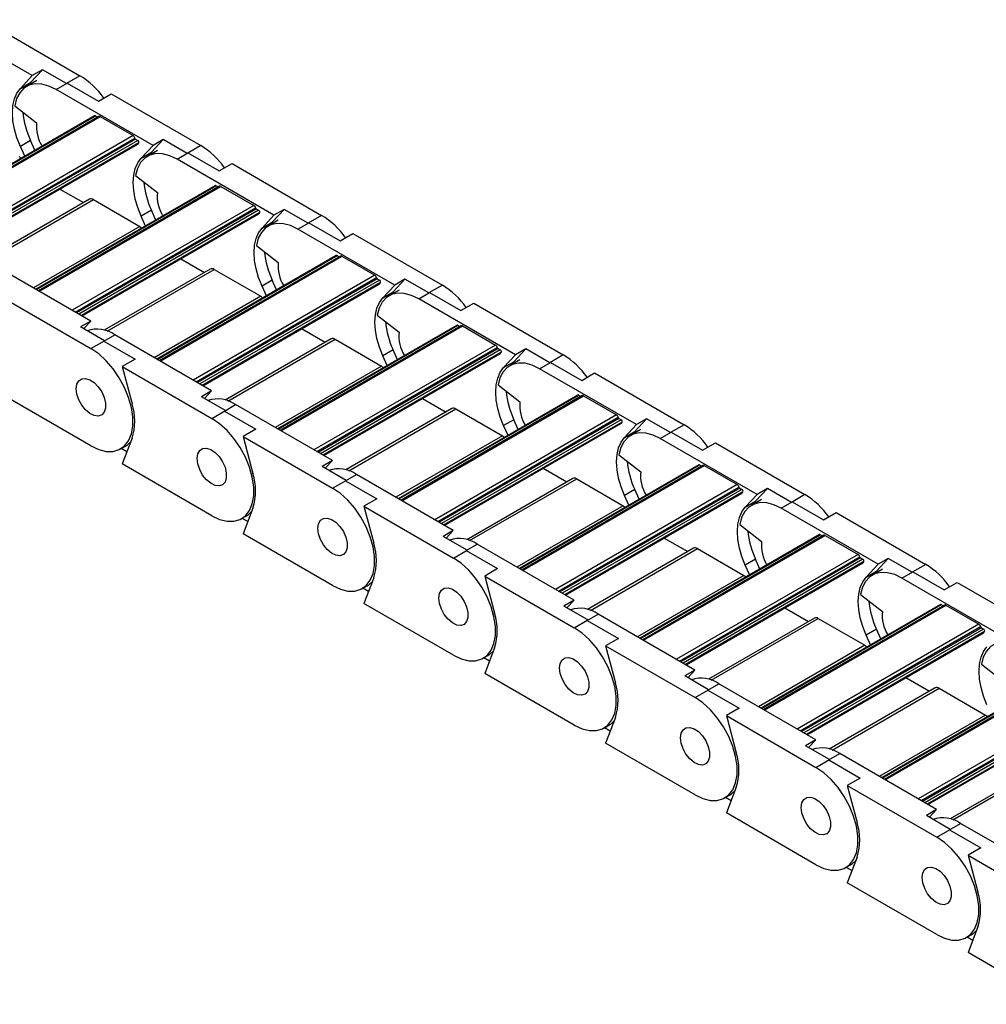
# Model space of a CAD drawing. Header units: millimetres. Extents: x 19 to 819, y 19 to 629.
# Tile 5 of 7: x 700 to 756, y 487 to 544. Entities that reach past the tile are written whole.
import ezdxf

# ---------------------------------------------------------------- set-up
doc = ezdxf.new("R2010")
doc.units = ezdxf.units.MM
doc.header["$LTSCALE"] = 3

msp = doc.modelspace()

# ---------------------------------------------------------------- linework, layer by layer
for p, q in [((700.939, 541.068), (695.325, 544.309)), ((698.514, 544.06), (703.704, 541.064)), ((700.249, 540.328), (700.939, 541.068)), ((700.843, 540.671), (701.533, 541.411)), ((701.533, 541.411), (700.939, 541.068)), ((702.919, 540.61), (701.533, 541.411)), ((703.704, 541.064), (702.919, 540.61)), ((700.249, 540.328), (700.843, 540.671)), ((701.195, 540.781), (700.601, 540.438)), ((700.843, 540.671), (700.707, 540.5)), ((702.325, 540.268), (702.962, 540.635)), ((702.962, 540.635), (704.772, 539.59)), ((707.939, 537.027), (702.325, 540.268)), ((704.772, 539.59), (705.514, 540.019)), ((705.514, 540.019), (710.705, 537.022)), ((699.923, 539.327), (701.187, 538.34)), ((704.55, 538.741), (694.153, 532.739)), ((694.179, 532.724), (704.595, 538.737)), ((704.595, 538.737), (704.721, 538.664)), ((704.796, 538.707), (694.305, 532.651)), ((694.349, 532.626), (704.871, 538.7)), ((704.871, 538.7), (706.78, 537.598)), ((706.78, 537.598), (696.258, 531.524)), ((696.432, 531.424), (706.881, 537.456)), ((706.922, 537.393), (696.507, 531.38)), ((707.056, 537.316), (696.64, 531.303)), ((707.114, 537.18), (696.788, 531.218)), ((696.819, 531.2), (707.048, 537.105)), ((700.843, 537.313), (700.249, 536.97)), ((701.097, 536.748), (700.843, 537.313)), ((706.922, 537.393), (707.056, 537.316)), ((707.249, 536.287), (707.939, 537.027)), ((707.843, 536.63), (708.533, 537.37)), ((708.533, 537.37), (707.939, 537.027)), ((709.92, 536.569), (708.533, 537.37)), ((710.705, 537.022), (709.92, 536.569)), ((700.503, 536.405), (700.249, 536.97)), ((707.249, 536.287), (707.843, 536.63)), ((708.195, 536.74), (707.601, 536.397)), ((707.843, 536.63), (707.708, 536.459)), ((709.326, 536.226), (709.962, 536.594)), ((709.962, 536.594), (711.772, 535.549)), ((714.94, 532.985), (709.326, 536.226)), ((711.772, 535.549), (712.514, 535.978)), ((712.514, 535.978), (717.705, 532.981)), ((706.923, 535.285), (708.187, 534.298)), ((711.551, 534.7), (701.153, 528.698)), ((701.18, 528.683), (711.595, 534.696)), ((711.796, 534.666), (701.306, 528.61)), ((701.35, 528.585), (711.871, 534.659)), ((702.546, 534.506), (703.912, 533.718)), ((711.595, 534.696), (711.721, 534.623)), ((711.871, 534.659), (713.781, 533.557)), ((704.254, 533.915), (698.107, 530.367)), ((698.276, 530.312), (704.479, 533.893)), ((704.479, 533.893), (707.173, 532.337)), ((713.781, 533.557), (703.259, 527.483)), ((703.432, 527.382), (713.881, 533.415)), ((713.923, 533.352), (703.507, 527.339)), ((714.056, 533.275), (703.641, 527.262)), ((714.115, 533.138), (703.788, 527.177)), ((703.819, 527.159), (714.048, 533.064)), ((707.843, 533.272), (707.249, 532.929)), ((708.097, 532.706), (707.843, 533.272)), ((713.923, 533.352), (714.056, 533.275)), ((714.844, 532.589), (715.534, 533.328)), ((715.534, 533.328), (714.94, 532.985)), ((716.92, 532.528), (715.534, 533.328)), ((707.503, 532.364), (707.249, 532.929)), ((714.25, 532.246), (714.94, 532.985)), ((714.25, 532.246), (714.844, 532.589)), ((715.195, 532.699), (714.601, 532.356)), ((714.844, 532.589), (714.708, 532.417)), ((716.326, 532.185), (716.963, 532.552)), ((717.705, 532.981), (716.92, 532.528)), ((716.963, 532.552), (718.772, 531.508)), ((707.173, 532.337), (701.011, 528.78)), ((721.94, 528.944), (716.326, 532.185)), ((718.772, 531.508), (719.515, 531.936)), ((719.515, 531.936), (724.705, 528.94)), ((713.924, 531.244), (715.188, 530.257)), ((718.551, 530.659), (708.154, 524.657)), ((708.18, 524.642), (718.596, 530.654)), ((718.797, 530.625), (708.306, 524.569)), ((708.35, 524.543), (718.872, 530.618)), ((709.546, 530.465), (710.912, 529.676)), ((718.596, 530.654), (718.722, 530.582)), ((718.872, 530.618), (720.781, 529.515)), ((704.333, 526.862), (698.719, 530.103)), ((711.254, 529.874), (705.107, 526.325)), ((705.277, 526.271), (711.479, 529.851)), ((711.479, 529.851), (714.173, 528.296)), ((720.781, 529.515), (710.259, 523.441)), ((710.433, 523.341), (720.882, 529.373)), ((720.923, 529.311), (710.507, 523.298)), ((721.057, 529.234), (710.641, 523.221)), ((721.115, 529.097), (710.789, 523.136)), ((710.82, 523.118), (721.048, 529.022)), ((714.844, 529.231), (714.25, 528.888)), ((715.098, 528.665), (714.844, 529.231)), ((720.923, 529.311), (721.057, 529.234)), ((721.844, 528.547), (722.534, 529.287)), ((722.534, 529.287), (721.94, 528.944)), ((723.92, 528.487), (722.534, 529.287)), ((714.504, 528.322), (714.25, 528.888)), ((721.25, 528.205), (721.94, 528.944)), ((721.25, 528.205), (721.844, 528.547)), ((722.196, 528.658), (721.602, 528.315)), ((721.844, 528.547), (721.708, 528.376)), ((723.327, 528.144), (723.963, 528.511)), ((724.705, 528.94), (723.92, 528.487)), ((723.963, 528.511), (725.773, 527.466)), ((699.15, 528.262), (704.341, 525.266)), ((714.173, 528.296), (708.011, 524.739)), ((728.94, 524.903), (723.327, 528.144)), ((725.773, 527.466), (726.515, 527.895)), ((726.515, 527.895), (731.706, 524.899)), ((704.333, 526.862), (703.739, 526.52)), ((703.917, 526.417), (704.333, 526.862)), ((720.924, 527.203), (722.188, 526.216)), ((705.126, 525.719), (703.739, 526.52)), ((725.551, 526.618), (715.154, 520.616)), ((715.181, 520.6), (725.596, 526.613)), ((725.797, 526.584), (715.306, 520.528)), ((715.35, 520.502), (725.872, 526.576)), ((716.547, 526.424), (717.913, 525.635)), ((725.596, 526.613), (725.722, 526.54)), ((725.872, 526.576), (727.781, 525.474)), ((704.341, 525.266), (705.126, 525.719)), ((705.083, 525.695), (705.72, 526.062)), ((705.083, 525.695), (706.893, 524.65)), ((711.333, 522.821), (705.72, 526.062)), ((718.254, 525.832), (712.108, 522.284)), ((712.277, 522.23), (718.479, 525.81)), ((718.479, 525.81), (721.173, 524.255)), ((727.781, 525.474), (717.26, 519.4)), ((717.433, 519.3), (727.882, 525.332)), ((727.923, 525.27), (717.508, 519.257)), ((728.057, 525.192), (717.641, 519.18)), ((728.116, 525.056), (717.789, 519.095)), ((721.844, 525.189), (721.25, 524.847)), ((722.098, 524.624), (721.844, 525.189)), ((727.923, 525.27), (728.057, 525.192)), ((728.844, 524.506), (729.534, 525.246)), ((729.534, 525.246), (728.94, 524.903)), ((730.921, 524.446), (729.534, 525.246)), ((706.893, 524.65), (706.15, 524.221)), ((717.82, 519.076), (728.049, 524.981)), ((721.504, 524.281), (721.25, 524.847)), ((728.25, 524.163), (728.94, 524.903)), ((728.25, 524.163), (728.844, 524.506)), ((729.196, 524.616), (728.602, 524.273)), ((728.844, 524.506), (728.709, 524.335)), ((730.327, 524.103), (730.963, 524.47)), ((731.706, 524.899), (730.921, 524.446)), ((730.963, 524.47), (732.773, 523.425)), ((706.15, 524.221), (711.341, 521.225)), ((706.15, 524.221), (706.723, 522.075)), ((721.173, 524.255), (715.012, 520.698)), ((735.941, 520.862), (730.327, 524.103)), ((732.773, 523.425), (733.515, 523.854)), ((733.515, 523.854), (738.706, 520.857)), ((711.333, 522.821), (710.739, 522.478)), ((710.918, 522.375), (711.333, 522.821)), ((727.924, 523.162), (729.188, 522.175)), ((704.341, 519.632), (699.15, 522.628)), ((712.126, 521.678), (710.739, 522.478)), ((732.552, 522.576), (722.155, 516.574)), ((722.181, 516.559), (732.597, 522.572)), ((732.797, 522.543), (722.307, 516.486)), ((722.351, 516.461), (732.872, 522.535)), ((723.547, 522.382), (724.913, 521.594)), ((732.597, 522.572), (732.722, 522.499)), ((732.872, 522.535), (734.782, 521.433)), ((711.341, 521.225), (712.126, 521.678)), ((712.084, 521.653), (712.72, 522.021)), ((712.084, 521.653), (713.893, 520.609)), ((718.334, 518.78), (712.72, 522.021)), ((725.255, 521.791), (719.108, 518.243)), ((719.277, 518.188), (725.48, 521.769)), ((725.48, 521.769), (728.174, 520.214)), ((734.782, 521.433), (724.26, 515.359)), ((724.433, 515.259), (734.882, 521.291)), ((734.924, 521.228), (724.508, 515.216)), ((735.058, 521.151), (724.642, 515.138)), ((728.844, 521.148), (728.25, 520.805)), ((729.098, 520.583), (728.844, 521.148)), ((734.924, 521.228), (735.058, 521.151)), ((735.845, 520.465), (736.535, 521.205)), ((736.535, 521.205), (735.941, 520.862)), ((737.921, 520.404), (736.535, 521.205)), ((713.893, 520.609), (713.151, 520.18)), ((735.116, 521.015), (724.789, 515.053)), ((724.821, 515.035), (735.049, 520.94)), ((728.504, 520.24), (728.25, 520.805)), ((735.251, 520.122), (735.941, 520.862)), ((736.196, 520.575), (735.602, 520.232)), ((738.706, 520.857), (737.921, 520.404)), ((706.723, 520.073), (706.15, 518.587)), ((713.151, 520.18), (718.341, 517.184)), ((713.151, 520.18), (713.723, 518.034)), ((728.174, 520.214), (722.012, 516.657)), ((735.251, 520.122), (735.845, 520.465)), ((735.845, 520.465), (735.709, 520.294)), ((737.327, 520.061), (737.964, 520.429)), ((742.941, 516.821), (737.327, 520.061)), ((737.964, 520.429), (739.773, 519.384)), ((706.066, 519.461), (706.341, 519.62)), ((706.421, 519.288), (706.094, 519.477)), ((739.773, 519.384), (740.516, 519.813)), ((740.516, 519.813), (745.706, 516.816)), ((718.334, 518.78), (717.74, 518.437)), ((717.918, 518.334), (718.334, 518.78)), ((734.925, 519.12), (736.189, 518.133)), ((711.341, 515.591), (706.15, 518.587)), ((719.126, 517.637), (717.74, 518.437)), ((739.552, 518.535), (729.155, 512.533)), ((729.181, 512.518), (739.597, 518.531)), ((739.798, 518.501), (729.307, 512.445)), ((729.351, 512.42), (739.873, 518.494)), ((730.547, 518.341), (731.913, 517.553)), ((739.597, 518.531), (739.723, 518.458)), ((739.873, 518.494), (741.782, 517.392)), ((718.341, 517.184), (719.126, 517.637)), ((719.084, 517.612), (719.72, 517.98)), ((725.334, 514.739), (719.72, 517.98)), ((732.255, 517.75), (726.108, 514.202)), ((726.278, 514.147), (732.48, 517.728)), ((732.48, 517.728), (735.174, 516.172)), ((719.084, 517.612), (720.894, 516.567)), ((741.782, 517.392), (731.26, 511.318)), ((731.434, 511.218), (741.883, 517.25)), ((741.924, 517.187), (731.508, 511.174)), ((742.058, 517.11), (731.642, 511.097)), ((735.845, 517.107), (735.251, 516.764)), ((736.099, 516.542), (735.845, 517.107)), ((741.924, 517.187), (742.058, 517.11)), ((742.845, 516.424), (743.535, 517.163)), ((743.535, 517.163), (742.941, 516.821)), ((744.922, 516.363), (743.535, 517.163)), ((720.894, 516.567), (720.151, 516.139)), ((742.116, 516.974), (731.79, 511.012)), ((731.821, 510.994), (742.049, 516.899)), ((735.505, 516.199), (735.251, 516.764)), ((742.251, 516.081), (742.941, 516.821)), ((743.197, 516.534), (742.603, 516.191)), ((745.706, 516.816), (744.922, 516.363)), ((713.723, 516.031), (713.151, 514.546)), ((720.151, 516.139), (725.342, 513.142)), ((720.151, 516.139), (720.723, 513.993)), ((735.174, 516.172), (729.012, 512.615)), ((742.251, 516.081), (742.845, 516.424)), ((742.845, 516.424), (742.709, 516.253)), ((744.328, 516.02), (744.964, 516.388)), ((749.941, 512.779), (744.328, 516.02)), ((744.964, 516.388), (746.774, 515.343)), ((713.066, 515.42), (713.342, 515.579)), ((713.421, 515.247), (713.094, 515.436)), ((746.774, 515.343), (747.516, 515.771)), ((747.516, 515.771), (752.707, 512.775)), ((741.925, 515.079), (743.189, 514.092)), ((718.341, 511.549), (713.151, 514.546)), ((725.334, 514.739), (724.74, 514.396)), ((726.127, 513.595), (724.74, 514.396)), ((724.918, 514.293), (725.334, 514.739)), ((746.552, 514.494), (736.155, 508.492)), ((736.182, 508.477), (746.597, 514.489)), ((746.798, 514.46), (736.307, 508.404)), ((736.351, 508.379), (746.873, 514.453)), ((737.548, 514.3), (738.914, 513.511)), ((746.597, 514.489), (746.723, 514.417)), ((746.873, 514.453), (748.782, 513.351)), ((726.084, 513.571), (726.721, 513.938)), ((732.335, 510.698), (726.721, 513.938)), ((739.255, 513.709), (733.109, 510.16)), ((733.278, 510.106), (739.48, 513.686)), ((739.48, 513.686), (742.174, 512.131)), ((725.342, 513.142), (726.127, 513.595)), ((726.084, 513.571), (727.894, 512.526)), ((748.782, 513.351), (738.261, 507.276)), ((738.434, 507.176), (748.883, 513.208)), ((748.924, 513.146), (738.509, 507.133)), ((749.058, 513.069), (738.643, 507.056)), ((742.845, 513.066), (742.251, 512.723)), ((743.099, 512.5), (742.845, 513.066)), ((748.924, 513.146), (749.058, 513.069)), ((749.845, 512.383), (750.535, 513.122)), ((750.535, 513.122), (749.941, 512.779)), ((751.922, 512.322), (750.535, 513.122)), ((727.894, 512.526), (727.152, 512.098)), ((749.117, 512.932), (738.79, 506.971)), ((738.821, 506.953), (749.05, 512.858)), ((742.505, 512.157), (742.251, 512.723)), ((749.251, 512.04), (749.941, 512.779)), ((750.197, 512.493), (749.603, 512.15)), ((752.707, 512.775), (751.922, 512.322)), ((720.723, 511.99), (720.151, 510.505)), ((727.152, 512.098), (732.342, 509.101)), ((727.152, 512.098), (727.724, 509.951)), ((742.174, 512.131), (736.013, 508.574)), ((749.251, 512.04), (749.845, 512.383)), ((749.845, 512.383), (749.71, 512.211)), ((751.328, 511.979), (751.964, 512.346)), ((756.942, 508.738), (751.328, 511.979)), ((751.964, 512.346), (753.774, 511.302)), ((720.066, 511.379), (720.342, 511.538)), ((720.421, 511.206), (720.094, 511.395)), ((753.774, 511.302), (754.517, 511.73)), ((754.517, 511.73), (759.707, 508.734)), ((748.925, 511.038), (750.189, 510.051)), ((725.342, 507.508), (720.151, 510.505)), ((732.335, 510.698), (731.741, 510.355)), ((733.127, 509.554), (731.741, 510.355)), ((731.919, 510.252), (732.335, 510.698)), ((753.553, 510.453), (743.156, 504.451)), ((743.182, 504.435), (753.598, 510.448)), ((753.799, 510.419), (743.308, 504.363)), ((743.352, 504.337), (753.874, 510.411)), ((744.548, 510.259), (745.914, 509.47)), ((753.598, 510.448), (753.724, 510.376)), ((753.874, 510.411), (755.783, 509.309)), ((733.085, 509.53), (733.721, 509.897)), ((739.335, 506.656), (733.721, 509.897)), ((746.256, 509.668), (740.109, 506.119)), ((740.278, 506.065), (746.481, 509.645)), ((746.481, 509.645), (749.175, 508.09)), ((732.342, 509.101), (733.127, 509.554)), ((733.085, 509.53), (734.894, 508.485)), ((755.783, 509.309), (745.261, 503.235)), ((745.434, 503.135), (755.883, 509.167)), ((755.925, 509.105), (745.509, 503.092)), ((755.925, 509.105), (756.059, 509.028)), ((756.059, 509.028), (745.643, 503.015)), ((756.117, 508.891), (745.79, 502.93)), ((745.822, 502.912), (756.05, 508.816)), ((749.845, 509.025), (749.251, 508.682)), ((749.505, 508.116), (749.251, 508.682)), ((750.099, 508.459), (749.845, 509.025)), ((727.724, 507.949), (727.152, 506.463)), ((734.894, 508.485), (734.152, 508.056)), ((734.152, 508.056), (739.342, 505.06)), ((734.152, 508.056), (734.724, 505.91)), ((749.175, 508.09), (743.013, 504.533)), ((727.067, 507.337), (727.342, 507.497)), ((727.422, 507.165), (727.095, 507.354)), ((755.926, 506.997), (757.19, 506.01)), ((732.342, 503.467), (727.152, 506.463)), ((739.335, 506.656), (738.741, 506.313)), ((740.127, 505.513), (738.741, 506.313)), ((738.919, 506.211), (739.335, 506.656)), ((760.553, 506.411), (750.156, 500.409)), ((750.182, 500.394), (760.598, 506.407)), ((760.799, 506.378), (750.308, 500.322)), ((750.352, 500.296), (760.874, 506.37)), ((740.085, 505.489), (740.721, 505.856)), ((746.335, 502.615), (740.721, 505.856)), ((751.548, 506.218), (752.914, 505.429)), ((739.342, 505.06), (740.127, 505.513)), ((740.085, 505.489), (741.895, 504.444)), ((753.256, 505.626), (747.109, 502.078)), ((747.279, 502.024), (753.481, 505.604)), ((762.783, 505.268), (752.261, 499.194)), ((752.435, 499.094), (762.884, 505.126)), ((753.481, 505.604), (756.175, 504.049)), ((762.925, 505.064), (752.51, 499.051)), ((763.059, 504.986), (752.643, 498.974)), ((763.117, 504.85), (752.791, 498.888)), ((752.822, 498.87), (763.05, 504.775)), ((741.895, 504.444), (741.152, 504.015)), ((741.152, 504.015), (746.343, 501.019)), ((741.152, 504.015), (741.725, 501.869)), ((756.175, 504.049), (750.013, 500.492)), ((734.067, 503.296), (734.343, 503.455)), ((734.724, 503.908), (734.152, 502.422)), ((734.422, 503.124), (734.095, 503.312)), ((739.342, 499.426), (734.152, 502.422)), ((746.335, 502.615), (745.741, 502.272)), ((747.128, 501.472), (745.741, 502.272)), ((745.919, 502.169), (746.335, 502.615)), ((747.085, 501.447), (747.722, 501.815)), ((753.336, 498.574), (747.722, 501.815)), ((746.343, 501.019), (747.128, 501.472)), ((747.085, 501.447), (748.895, 500.403)), ((760.256, 501.585), (754.11, 498.037)), ((754.279, 497.982), (760.481, 501.563)), ((748.895, 500.403), (748.153, 499.974)), ((748.153, 499.974), (753.343, 496.977)), ((748.153, 499.974), (748.725, 497.828)), ((741.067, 499.255), (741.343, 499.414)), ((741.725, 499.867), (741.152, 498.381)), ((741.422, 499.082), (741.095, 499.271)), ((746.343, 495.385), (741.152, 498.381)), ((753.336, 498.574), (752.742, 498.231)), ((752.92, 498.128), (753.336, 498.574)), ((754.128, 497.431), (752.742, 498.231)), ((754.086, 497.406), (754.722, 497.773)), ((760.336, 494.533), (754.722, 497.773)), ((753.343, 496.977), (754.128, 497.431)), ((754.086, 497.406), (755.895, 496.361)), ((755.895, 496.361), (755.153, 495.933)), ((748.725, 495.825), (748.153, 494.34)), ((755.153, 495.933), (760.344, 492.936)), ((755.153, 495.933), (755.725, 493.786)), ((748.068, 495.214), (748.343, 495.373)), ((748.423, 495.041), (748.096, 495.23)), ((753.343, 491.343), (748.153, 494.34)), ((755.725, 491.784), (755.153, 490.299)), ((755.068, 491.173), (755.344, 491.332)), ((755.423, 491), (755.096, 491.189)), ((760.344, 487.302), (755.153, 490.299))]:
    msp.add_line(p, q)
at = {"flags": 128}
for points in [[(702.325, 540.268), (701.902, 540.469), (701.491, 540.579), (701.106, 540.594), (700.757, 540.514), (700.457, 540.34), (700.213, 540.079), (700.033, 539.737), (699.923, 539.327)], [(700.249, 536.97), (700.052, 537.468), (699.908, 537.966), (699.82, 538.452), (699.79, 538.914), (699.82, 539.342), (699.908, 539.726), (700.052, 540.058), (700.249, 540.328)], [(709.326, 536.226), (708.902, 536.428), (708.491, 536.538), (708.106, 536.553), (707.758, 536.472), (707.457, 536.299), (707.213, 536.037), (707.033, 535.696), (706.923, 535.285)], [(700.172, 536.379), (700.234, 536.336), (700.292, 536.283)], [(707.249, 532.929), (707.052, 533.427), (706.908, 533.925), (706.82, 534.41), (706.791, 534.873), (706.82, 535.301), (706.908, 535.685), (707.052, 536.016), (707.249, 536.287)], [(716.326, 532.185), (715.903, 532.387), (715.492, 532.497), (715.106, 532.512), (714.758, 532.431), (714.457, 532.258), (714.213, 531.996), (714.034, 531.655), (713.924, 531.244)], [(707.173, 532.337), (707.235, 532.294), (707.292, 532.242)], [(714.25, 528.888), (714.053, 529.386), (713.908, 529.883), (713.821, 530.369), (713.791, 530.831), (713.821, 531.26), (713.908, 531.644), (714.053, 531.975), (714.25, 532.246)], [(723.327, 528.144), (722.903, 528.346), (722.492, 528.456), (722.107, 528.471), (721.758, 528.39), (721.458, 528.216), (721.214, 527.955), (721.034, 527.614), (720.924, 527.203)], [(714.173, 528.296), (714.235, 528.253), (714.292, 528.2)], [(721.25, 524.847), (721.053, 525.345), (720.909, 525.842), (720.821, 526.328), (720.792, 526.79), (720.821, 527.218), (720.909, 527.603), (721.053, 527.934), (721.25, 528.205)], [(704.341, 519.632), (704.789, 519.421), (705.222, 519.313), (705.625, 519.312), (705.984, 519.418), (706.287, 519.627), (706.524, 519.933), (706.687, 520.323), (706.77, 520.787), (706.77, 521.307), (706.687, 521.865), (706.524, 522.444), (706.287, 523.023), (705.984, 523.582), (705.625, 524.103), (705.222, 524.567), (704.789, 524.959), (704.341, 525.266)], [(721.173, 524.255), (721.235, 524.212), (721.293, 524.159)], [(728.25, 520.805), (728.053, 521.303), (727.909, 521.801), (727.821, 522.287), (727.792, 522.749), (727.821, 523.177), (727.909, 523.562), (728.053, 523.893), (728.25, 524.163)], [(730.327, 524.103), (729.903, 524.304), (729.492, 524.414), (729.107, 524.429), (728.759, 524.349), (728.458, 524.175), (728.214, 523.914), (728.034, 523.572), (727.924, 523.162)], [(703.492, 522.939), (703.53, 523.206), (703.64, 523.406), (703.812, 523.52), (704.031, 523.54), (704.277, 523.463), (704.529, 523.295), (704.765, 523.053), (704.963, 522.756), (705.105, 522.433), (705.18, 522.111), (705.18, 521.819), (705.105, 521.582), (704.963, 521.423), (704.765, 521.355), (704.529, 521.385), (704.277, 521.508), (704.031, 521.716), (703.812, 521.988), (703.64, 522.302), (703.53, 522.628), (703.492, 522.939)], [(703.492, 522.939), (703.53, 523.206), (703.64, 523.406), (703.812, 523.52), (704.031, 523.54), (704.277, 523.463), (704.529, 523.295), (704.765, 523.053), (704.963, 522.756), (705.105, 522.433), (705.18, 522.111), (705.18, 521.819), (705.105, 521.582), (704.963, 521.423), (704.765, 521.355), (704.529, 521.385), (704.277, 521.508), (704.031, 521.716), (703.812, 521.988), (703.64, 522.302), (703.53, 522.628), (703.492, 522.939)], [(711.341, 515.591), (711.789, 515.38), (712.222, 515.272), (712.625, 515.271), (712.985, 515.377), (713.288, 515.586), (713.525, 515.891), (713.687, 516.282), (713.77, 516.746), (713.77, 517.265), (713.687, 517.824), (713.525, 518.403), (713.288, 518.982), (712.985, 519.541), (712.625, 520.061), (712.222, 520.526), (711.789, 520.918), (711.341, 521.225)], [(728.174, 520.214), (728.236, 520.171), (728.293, 520.118)], [(735.251, 516.764), (735.054, 517.262), (734.91, 517.76), (734.822, 518.245), (734.792, 518.708), (734.822, 519.136), (734.91, 519.52), (735.054, 519.852), (735.251, 520.122)], [(737.327, 520.061), (736.904, 520.263), (736.493, 520.373), (736.107, 520.388), (735.759, 520.308), (735.458, 520.134), (735.215, 519.873), (735.035, 519.531), (734.925, 519.12)], [(706.341, 519.62), (706.451, 519.692), (706.646, 519.874)], [(710.493, 518.898), (710.53, 519.165), (710.64, 519.364), (710.812, 519.479), (711.031, 519.499), (711.278, 519.421), (711.53, 519.254), (711.765, 519.011), (711.963, 518.715), (712.106, 518.392), (712.18, 518.069), (712.18, 517.777), (712.106, 517.541), (711.963, 517.382), (711.765, 517.314), (711.53, 517.343), (711.278, 517.467), (711.031, 517.675), (710.812, 517.947), (710.64, 518.26), (710.53, 518.587), (710.493, 518.898)], [(710.493, 518.898), (710.53, 519.165), (710.64, 519.364), (710.812, 519.479), (711.031, 519.499), (711.278, 519.421), (711.53, 519.254), (711.765, 519.011), (711.963, 518.715), (712.106, 518.392), (712.18, 518.069), (712.18, 517.777), (712.106, 517.541), (711.963, 517.382), (711.765, 517.314), (711.53, 517.343), (711.278, 517.467), (711.031, 517.675), (710.812, 517.947), (710.64, 518.26), (710.53, 518.587), (710.493, 518.898)], [(718.341, 511.549), (718.79, 511.339), (719.223, 511.231), (719.626, 511.23), (719.985, 511.336), (720.288, 511.545), (720.525, 511.85), (720.688, 512.241), (720.771, 512.704), (720.771, 513.224), (720.688, 513.783), (720.525, 514.362), (720.288, 514.94), (719.985, 515.5), (719.626, 516.02), (719.223, 516.485), (718.79, 516.877), (718.341, 517.184)], [(735.174, 516.172), (735.236, 516.13), (735.293, 516.077)], [(742.251, 512.723), (742.054, 513.221), (741.91, 513.719), (741.822, 514.204), (741.793, 514.667), (741.822, 515.095), (741.91, 515.479), (742.054, 515.81), (742.251, 516.081)], [(744.328, 516.02), (743.904, 516.222), (743.493, 516.332), (743.108, 516.347), (742.759, 516.266), (742.459, 516.093), (742.215, 515.831), (742.035, 515.49), (741.925, 515.079)], [(713.342, 515.579), (713.452, 515.651), (713.646, 515.832)], [(717.493, 514.856), (717.531, 515.123), (717.64, 515.323), (717.812, 515.438), (718.031, 515.458), (718.278, 515.38), (718.53, 515.213), (718.766, 514.97), (718.963, 514.674), (719.106, 514.35), (719.18, 514.028), (719.18, 513.736), (719.106, 513.5), (718.963, 513.341), (718.766, 513.273), (718.53, 513.302), (718.278, 513.426), (718.031, 513.633), (717.812, 513.906), (717.64, 514.219), (717.531, 514.546), (717.493, 514.856)], [(717.493, 514.856), (717.531, 515.123), (717.64, 515.323), (717.812, 515.438), (718.031, 515.458), (718.278, 515.38), (718.53, 515.213), (718.766, 514.97), (718.963, 514.674), (719.106, 514.35), (719.18, 514.028), (719.18, 513.736), (719.106, 513.5), (718.963, 513.341), (718.766, 513.273), (718.53, 513.302), (718.278, 513.426), (718.031, 513.633), (717.812, 513.906), (717.64, 514.219), (717.531, 514.546), (717.493, 514.856)], [(725.342, 507.508), (725.79, 507.297), (726.223, 507.19), (726.626, 507.189), (726.985, 507.295), (727.289, 507.504), (727.526, 507.809), (727.688, 508.2), (727.771, 508.663), (727.771, 509.183), (727.688, 509.742), (727.526, 510.32), (727.289, 510.899), (726.985, 511.458), (726.626, 511.979), (726.223, 512.443), (725.79, 512.836), (725.342, 513.142)], [(742.174, 512.131), (742.237, 512.088), (742.294, 512.036)], [(749.251, 508.682), (749.054, 509.18), (748.91, 509.677), (748.822, 510.163), (748.793, 510.625), (748.822, 511.054), (748.91, 511.438), (749.054, 511.769), (749.251, 512.04)], [(751.328, 511.979), (750.904, 512.181), (750.494, 512.291), (750.108, 512.306), (749.76, 512.225), (749.459, 512.052), (749.215, 511.79), (749.036, 511.449), (748.925, 511.038)], [(720.342, 511.538), (720.452, 511.61), (720.647, 511.791)], [(724.493, 510.815), (724.531, 511.082), (724.641, 511.282), (724.813, 511.397), (725.032, 511.416), (725.278, 511.339), (725.531, 511.172), (725.766, 510.929), (725.964, 510.633), (726.106, 510.309), (726.181, 509.987), (726.181, 509.695), (726.106, 509.459), (725.964, 509.3), (725.766, 509.232), (725.531, 509.261), (725.278, 509.385), (725.032, 509.592), (724.813, 509.865), (724.641, 510.178), (724.531, 510.505), (724.493, 510.815)], [(724.493, 510.815), (724.531, 511.082), (724.641, 511.282), (724.813, 511.397), (725.032, 511.416), (725.278, 511.339), (725.531, 511.172), (725.766, 510.929), (725.964, 510.633), (726.106, 510.309), (726.181, 509.987), (726.181, 509.695), (726.106, 509.459), (725.964, 509.3), (725.766, 509.232), (725.531, 509.261), (725.278, 509.385), (725.032, 509.592), (724.813, 509.865), (724.641, 510.178), (724.531, 510.505), (724.493, 510.815)], [(732.342, 503.467), (732.79, 503.256), (733.223, 503.149), (733.626, 503.148), (733.986, 503.253), (734.289, 503.463), (734.526, 503.768), (734.689, 504.159), (734.771, 504.622), (734.771, 505.142), (734.689, 505.7), (734.526, 506.279), (734.289, 506.858), (733.986, 507.417), (733.626, 507.938), (733.223, 508.402), (732.79, 508.794), (732.342, 509.101)], [(749.175, 508.09), (749.237, 508.047), (749.294, 507.994)], [(756.252, 504.64), (756.055, 505.138), (755.911, 505.636), (755.823, 506.122), (755.793, 506.584), (755.823, 507.012), (755.911, 507.397), (756.055, 507.728), (756.252, 507.998)], [(758.328, 507.938), (757.905, 508.14), (757.494, 508.25), (757.109, 508.264), (756.76, 508.184), (756.46, 508.01), (756.216, 507.749), (756.036, 507.408), (755.926, 506.997)], [(727.342, 507.497), (727.452, 507.569), (727.647, 507.75)], [(731.494, 506.774), (731.531, 507.041), (731.641, 507.241), (731.813, 507.356), (732.032, 507.375), (732.279, 507.298), (732.531, 507.13), (732.766, 506.888), (732.964, 506.591), (733.107, 506.268), (733.181, 505.946), (733.181, 505.654), (733.107, 505.418), (732.964, 505.259), (732.766, 505.191), (732.531, 505.22), (732.279, 505.344), (732.032, 505.551), (731.813, 505.823), (731.641, 506.137), (731.531, 506.463), (731.494, 506.774)], [(731.494, 506.774), (731.531, 507.041), (731.641, 507.241), (731.813, 507.356), (732.032, 507.375), (732.279, 507.298), (732.531, 507.13), (732.766, 506.888), (732.964, 506.591), (733.107, 506.268), (733.181, 505.946), (733.181, 505.654), (733.107, 505.418), (732.964, 505.259), (732.766, 505.191), (732.531, 505.22), (732.279, 505.344), (732.032, 505.551), (731.813, 505.823), (731.641, 506.137), (731.531, 506.463), (731.494, 506.774)], [(739.342, 499.426), (739.791, 499.215), (740.224, 499.107), (740.627, 499.106), (740.986, 499.212), (741.289, 499.421), (741.526, 499.727), (741.689, 500.117), (741.772, 500.581), (741.772, 501.1), (741.689, 501.659), (741.526, 502.238), (741.289, 502.817), (740.986, 503.376), (740.627, 503.897), (740.224, 504.361), (739.791, 504.753), (739.342, 505.06)], [(756.175, 504.049), (756.237, 504.006), (756.294, 503.953)], [(734.343, 503.455), (734.453, 503.527), (734.648, 503.709)], [(738.494, 502.733), (738.532, 503), (738.641, 503.2), (738.813, 503.314), (739.032, 503.334), (739.279, 503.257), (739.531, 503.089), (739.767, 502.847), (739.964, 502.55), (740.107, 502.227), (740.182, 501.905), (740.182, 501.612), (740.107, 501.376), (739.964, 501.217), (739.767, 501.149), (739.531, 501.179), (739.279, 501.302), (739.032, 501.51), (738.813, 501.782), (738.641, 502.096), (738.532, 502.422), (738.494, 502.733)], [(738.494, 502.733), (738.532, 503), (738.641, 503.2), (738.813, 503.314), (739.032, 503.334), (739.279, 503.257), (739.531, 503.089), (739.767, 502.847), (739.964, 502.55), (740.107, 502.227), (740.182, 501.905), (740.182, 501.612), (740.107, 501.376), (739.964, 501.217), (739.767, 501.149), (739.531, 501.179), (739.279, 501.302), (739.032, 501.51), (738.813, 501.782), (738.641, 502.096), (738.532, 502.422), (738.494, 502.733)], [(746.343, 495.385), (746.791, 495.174), (747.224, 495.066), (747.627, 495.065), (747.986, 495.171), (748.29, 495.38), (748.527, 495.685), (748.689, 496.076), (748.772, 496.539), (748.772, 497.059), (748.689, 497.618), (748.527, 498.197), (748.29, 498.775), (747.986, 499.335), (747.627, 499.855), (747.224, 500.32), (746.791, 500.712), (746.343, 501.019)], [(741.343, 499.414), (741.453, 499.486), (741.648, 499.667)], [(745.494, 498.691), (745.532, 498.959), (745.642, 499.158), (745.814, 499.273), (746.033, 499.293), (746.279, 499.215), (746.532, 499.048), (746.767, 498.805), (746.965, 498.509), (747.107, 498.185), (747.182, 497.863), (747.182, 497.571), (747.107, 497.335), (746.965, 497.176), (746.767, 497.108), (746.532, 497.137), (746.279, 497.261), (746.033, 497.468), (745.814, 497.741), (745.642, 498.054), (745.532, 498.381), (745.494, 498.691)], [(745.494, 498.691), (745.532, 498.959), (745.642, 499.158), (745.814, 499.273), (746.033, 499.293), (746.279, 499.215), (746.532, 499.048), (746.767, 498.805), (746.965, 498.509), (747.107, 498.185), (747.182, 497.863), (747.182, 497.571), (747.107, 497.335), (746.965, 497.176), (746.767, 497.108), (746.532, 497.137), (746.279, 497.261), (746.033, 497.468), (745.814, 497.741), (745.642, 498.054), (745.532, 498.381), (745.494, 498.691)], [(753.343, 491.343), (753.791, 491.133), (754.224, 491.025), (754.627, 491.024), (754.987, 491.13), (755.29, 491.339), (755.527, 491.644), (755.69, 492.035), (755.772, 492.498), (755.772, 493.018), (755.69, 493.577), (755.527, 494.155), (755.29, 494.734), (754.987, 495.293), (754.627, 495.814), (754.224, 496.279), (753.791, 496.671), (753.343, 496.977)], [(748.343, 495.373), (748.453, 495.445), (748.648, 495.626)], [(752.495, 494.65), (752.532, 494.917), (752.642, 495.117), (752.814, 495.232), (753.033, 495.251), (753.28, 495.174), (753.532, 495.007), (753.767, 494.764), (753.965, 494.468), (754.108, 494.144), (754.182, 493.822), (754.182, 493.53), (754.108, 493.294), (753.965, 493.135), (753.767, 493.067), (753.532, 493.096), (753.28, 493.22), (753.033, 493.427), (752.814, 493.7), (752.642, 494.013), (752.532, 494.34), (752.495, 494.65)], [(752.495, 494.65), (752.532, 494.917), (752.642, 495.117), (752.814, 495.232), (753.033, 495.251), (753.28, 495.174), (753.532, 495.007), (753.767, 494.764), (753.965, 494.468), (754.108, 494.144), (754.182, 493.822), (754.182, 493.53), (754.108, 493.294), (753.965, 493.135), (753.767, 493.067), (753.532, 493.096), (753.28, 493.22), (753.033, 493.427), (752.814, 493.7), (752.642, 494.013), (752.532, 494.34), (752.495, 494.65)], [(755.344, 491.332), (755.454, 491.404), (755.649, 491.585)]]:
    msp.add_lwpolyline(points, dxfattribs=at)
for centre, radius, start, end in [((701.218, 537.022), 4.745, 35.4088, 58.3998), ((705.4, 539.431), 5.025, 185.4225, 204.9296), ((704.569, 538.702), 0.0435, 52.991, 115.6986), ((704.827, 538.641), 0.0737, 53.5791, 115.1105), ((703.366, 538.135), 2.189, 174.6492, 211.7582), ((706.653, 537.401), 0.235, 13.5615, 57.0869), ((706.973, 537.472), 0.094, 190.0635, 237.0714), ((706.962, 537.248), 0.167, 300.7196, 335.6865), ((706.994, 537.209), 0.124, 346.4071, 59.8967), ((708.218, 532.981), 4.745, 35.4088, 58.3998), ((712.4, 535.39), 5.025, 185.4225, 204.9296), ((710.367, 534.094), 2.189, 174.6492, 211.7582), ((711.569, 534.661), 0.0435, 52.991, 115.6986), ((711.828, 534.6), 0.0737, 53.5791, 115.1105), ((704.347, 533.709), 0.226, 54.3824, 114.3071), ((713.653, 533.36), 0.235, 13.5615, 57.0869), ((713.974, 533.431), 0.094, 190.0635, 237.0714), ((713.963, 533.207), 0.167, 300.7196, 335.6865), ((713.994, 533.168), 0.124, 346.4071, 59.8967), ((715.219, 528.939), 4.745, 35.4088, 58.3998), ((719.4, 531.349), 5.025, 185.4225, 204.9296), ((717.367, 530.053), 2.189, 174.6492, 211.7582), ((718.57, 530.62), 0.0435, 52.991, 115.6986), ((718.828, 530.558), 0.0737, 53.5791, 115.1105), ((711.347, 529.667), 0.226, 54.3824, 114.3071), ((720.653, 529.318), 0.235, 13.5615, 57.0869), ((720.974, 529.39), 0.094, 190.0635, 237.0714), ((720.963, 529.166), 0.167, 300.7196, 335.6865), ((720.995, 529.126), 0.124, 346.4071, 59.8967), ((722.219, 524.898), 4.745, 35.4088, 58.3998), ((726.401, 527.307), 5.025, 185.4225, 204.9296), ((704.696, 524.65), 1.744, 54.0718, 109.1582), ((724.367, 526.012), 2.189, 174.6492, 211.7582), ((725.57, 526.578), 0.0435, 52.991, 115.6986), ((725.828, 526.517), 0.0737, 53.5791, 115.1105), ((718.347, 525.626), 0.226, 54.3824, 114.3071), ((727.654, 525.277), 0.235, 13.5615, 57.0869), ((727.974, 525.349), 0.094, 190.0635, 237.0714), ((727.963, 525.125), 0.167, 300.7196, 335.6865), ((727.995, 525.085), 0.124, 346.4071, 59.8967), ((729.219, 520.857), 4.745, 35.4088, 58.3998), ((733.401, 523.266), 5.025, 185.4225, 204.9296), ((711.697, 520.609), 1.744, 54.0718, 109.1582), ((732.57, 522.537), 0.0435, 52.991, 115.6986), ((732.829, 522.476), 0.0737, 53.5791, 115.1105), ((703.546, 521.074), 3.331, 342.5057, 17.4943), ((725.348, 521.585), 0.226, 54.3824, 114.3071), ((731.368, 521.971), 2.189, 174.6492, 211.7582), ((734.654, 521.236), 0.235, 13.5615, 57.0869), ((734.975, 521.307), 0.094, 190.0635, 237.0714), ((734.995, 521.044), 0.124, 346.4071, 59.8967), ((734.964, 521.083), 0.167, 300.7196, 335.6865), ((736.22, 516.816), 4.745, 35.4088, 58.3998), ((718.697, 516.568), 1.744, 54.0718, 109.1582), ((740.401, 519.225), 5.025, 185.4225, 204.9296), ((739.571, 518.496), 0.0435, 52.991, 115.6986), ((739.829, 518.435), 0.0737, 53.5791, 115.1105), ((710.547, 517.033), 3.331, 342.5057, 17.4943), ((732.348, 517.544), 0.226, 54.3824, 114.3071), ((738.368, 517.929), 2.189, 174.6492, 211.7582), ((741.654, 517.195), 0.235, 13.5615, 57.0869), ((741.975, 517.266), 0.094, 190.0635, 237.0714), ((741.996, 517.003), 0.124, 346.4071, 59.8967), ((741.964, 517.042), 0.167, 300.7196, 335.6865), ((743.22, 512.775), 4.745, 35.4088, 58.3998), ((725.698, 512.527), 1.744, 54.0718, 109.1582), ((747.402, 515.184), 5.025, 185.4225, 204.9296), ((746.571, 514.455), 0.0435, 52.991, 115.6986), ((746.829, 514.393), 0.0737, 53.5791, 115.1105), ((717.547, 512.991), 3.331, 342.5057, 17.4943), ((739.349, 513.502), 0.226, 54.3824, 114.3071), ((745.368, 513.888), 2.189, 174.6492, 211.7582), ((748.655, 513.153), 0.235, 13.5615, 57.0869), ((748.976, 513.225), 0.094, 190.0635, 237.0714), ((748.996, 512.961), 0.124, 346.4071, 59.8967), ((748.965, 513.001), 0.167, 300.7196, 335.6865), ((750.22, 508.733), 4.745, 35.4088, 58.3998), ((732.698, 508.485), 1.744, 54.0718, 109.1582), ((754.402, 511.143), 5.025, 185.4225, 204.9296), ((753.571, 510.414), 0.0435, 52.991, 115.6986), ((753.83, 510.352), 0.0737, 53.5791, 115.1105), ((724.547, 508.95), 3.331, 342.5057, 17.4943), ((746.349, 509.461), 0.226, 54.3824, 114.3071), ((752.369, 509.847), 2.189, 174.6492, 211.7582), ((755.655, 509.112), 0.235, 13.5615, 57.0869), ((755.976, 509.184), 0.094, 190.0635, 237.0714), ((755.965, 508.96), 0.167, 300.7196, 335.6865), ((755.996, 508.92), 0.124, 346.4071, 59.8967), ((731.548, 504.909), 3.331, 342.5057, 17.4943), ((739.698, 504.444), 1.744, 54.0718, 109.1582), ((753.349, 505.42), 0.226, 54.3824, 114.3071), ((738.548, 500.868), 3.331, 342.5057, 17.4943), ((746.699, 500.403), 1.744, 54.0718, 109.1582), ((745.548, 496.826), 3.331, 342.5057, 17.4943), ((753.699, 496.362), 1.744, 54.0718, 109.1582), ((752.549, 492.785), 3.331, 342.5057, 17.4943)]:
    msp.add_arc(centre, radius, start, end)

doc.saveas('drawing.dxf')
